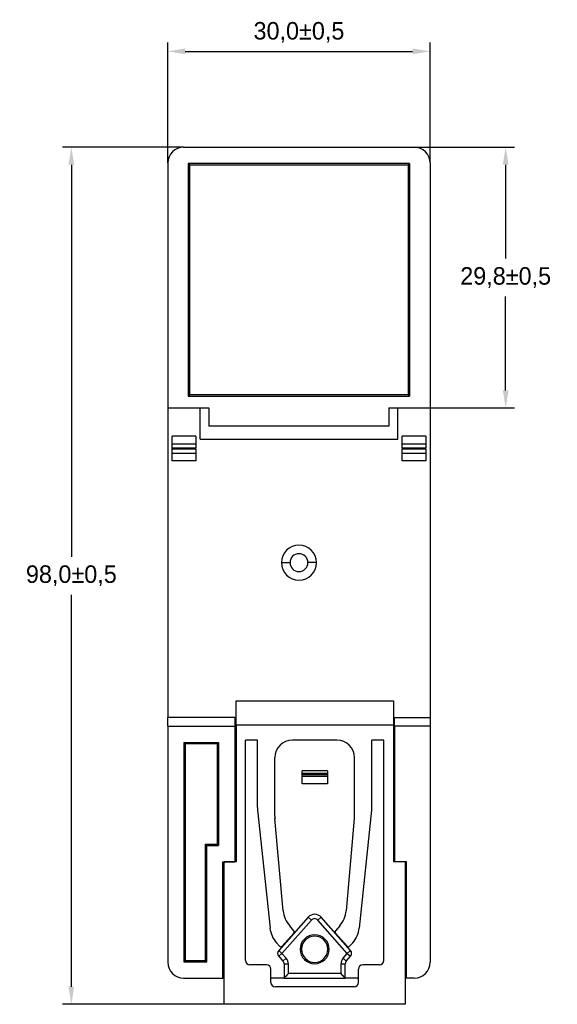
# Model space of a CAD drawing. Header units: millimetres. Extents: x 844 to 1341, y 0 to 352.
# Tile 11 of 14: x 1139 to 1201, y 121 to 233. Entities that reach past the tile are written whole.
import ezdxf

# ---------------------------------------------------------------- set-up
doc = ezdxf.new("R2010")
doc.units = ezdxf.units.MM
doc.header["$LTSCALE"] = 2
doc.header["$PDSIZE"] = -1
doc.layers.add('HMI-D4', color=250, linetype='Continuous')
doc.dimstyles.new('ISO-25', dxfattribs={"dimtxt": 2.5, "dimasz": 2.5, "dimexe": 1.25, "dimexo": 0.625, "dimtad": 1, "dimtxsty": 'Standard', "dimcen": 2.5, "dimadec": 0, "dimazin": 0, "dimtfac": 1, "dimtmove": 0, "dimatfit": 3, "dimfxl": 1, "dimarcsym": 0})

# ---------------------------------------------------------------- blocks, each defined once
blk = doc.blocks.new('*D14')
at = {"layer": 'Defpoints', "color": 0}
for p in [(1186.08, 229.5), (1156.08, 216.74), (1186.08, 216.74)]:
    blk.add_point(p, dxfattribs=at)
at = {"layer": 'HMI-D4', "color": 0, "lineweight": -2}
for p, q in [((1156.08, 216.74), (1156.08, 230.5)), ((1186.08, 216.74), (1186.08, 230.5)), ((1158.08, 229.5), (1184.08, 229.5))]:
    blk.add_line(p, q, dxfattribs=at)
at = {"layer": 'HMI-D4', "color": 0}
for points in [[(1158.08, 229.84), (1158.08, 229.17), (1156.08, 229.5)], [(1184.08, 229.84), (1184.08, 229.17), (1186.08, 229.5)]]:
    blk.add_solid(points, dxfattribs=at)
at = {"layer": 'HMI-D4', "color": 0, "insert": (1171.08, 231.67), "char_height": 2, "attachment_point": 5}
blk.add_mtext('30,0±0,5', dxfattribs=at)
blk = doc.blocks.new('*D15')
at = {"layer": 'Defpoints', "color": 0}
for p in [(1157.88, 218.54), (1145.04, 120.54), (1165.16, 120.54)]:
    blk.add_point(p, dxfattribs=at)
at = {"layer": 'HMI-D4', "color": 0, "lineweight": -2}
for p, q in [((1157.88, 218.54), (1144.04, 218.54)), ((1145.04, 216.54), (1145.04, 171.7)), ((1145.04, 122.54), (1145.04, 167.37)), ((1165.16, 120.54), (1144.04, 120.54))]:
    blk.add_line(p, q, dxfattribs=at)
at = {"layer": 'HMI-D4', "color": 0}
for points in [[(1144.71, 216.54), (1145.37, 216.54), (1145.04, 218.54)], [(1144.71, 122.54), (1145.37, 122.54), (1145.04, 120.54)]]:
    blk.add_solid(points, dxfattribs=at)
at = {"layer": 'HMI-D4', "color": 0, "insert": (1145.04, 169.54), "char_height": 2, "attachment_point": 5}
blk.add_mtext('98,0±0,5', dxfattribs=at)
blk = doc.blocks.new('*D16')
at = {"layer": 'Defpoints', "color": 0}
for p in [(1182.71, 218.54), (1194.73, 218.54), (1186.08, 188.74)]:
    blk.add_point(p, dxfattribs=at)
at = {"layer": 'HMI-D4', "color": 0, "lineweight": -2}
for p, q in [((1182.71, 218.54), (1195.73, 218.54)), ((1194.73, 216.54), (1194.73, 205.8)), ((1194.73, 190.74), (1194.73, 201.47)), ((1186.08, 188.74), (1195.73, 188.74))]:
    blk.add_line(p, q, dxfattribs=at)
at = {"layer": 'HMI-D4', "color": 0}
for points in [[(1194.4, 216.54), (1195.07, 216.54), (1194.73, 218.54)], [(1194.4, 190.74), (1195.07, 190.74), (1194.73, 188.74)]]:
    blk.add_solid(points, dxfattribs=at)
at = {"layer": 'HMI-D4', "color": 0, "insert": (1194.73, 203.64), "char_height": 2, "attachment_point": 5}
blk.add_mtext('29,8±0,5', dxfattribs=at)

msp = doc.modelspace()

# ---------------------------------------------------------------- linework, layer by layer
at = {"color": 7, "linetype": 'Continuous', "lineweight": 25}
for p, q in [((1157.88, 218.54), (1184.28, 218.54)), ((1156.08, 216.74), (1156.08, 188.74)), ((1183.73, 216.69), (1158.42, 216.69)), ((1158.42, 216.69), (1158.42, 190.08)), ((1158.42, 216.69), (1158.58, 216.54)), ((1158.58, 190.24), (1158.58, 216.54)), ((1158.58, 216.54), (1183.58, 216.54)), ((1183.58, 216.54), (1183.73, 216.69)), ((1183.58, 216.54), (1183.58, 190.24)), ((1183.73, 216.69), (1183.73, 190.08)), ((1186.08, 216.74), (1186.08, 188.74)), ((1158.58, 190.24), (1158.42, 190.08)), ((1158.42, 190.08), (1183.73, 190.08)), ((1183.58, 190.24), (1158.58, 190.24)), ((1183.73, 190.08), (1183.58, 190.24)), ((1156.08, 188.74), (1160.78, 188.74)), ((1156.08, 188.74), (1156.08, 153.34)), ((1159.78, 185.14), (1159.78, 188.74)), ((1160.78, 188.74), (1160.78, 186.64)), ((1181.38, 188.74), (1186.08, 188.74)), ((1181.38, 188.74), (1181.38, 186.64)), ((1182.38, 185.14), (1182.38, 188.74)), ((1186.08, 188.74), (1186.08, 153.34)), ((1181.38, 186.64), (1160.78, 186.64)), ((1159.28, 185.49), (1156.58, 185.49)), ((1156.58, 184.6), (1156.58, 185.49)), ((1159.28, 185.49), (1159.28, 184.6)), ((1159.78, 185.14), (1182.38, 185.14)), ((1185.58, 185.49), (1182.88, 185.49)), ((1182.88, 184.6), (1182.88, 185.49)), ((1185.58, 185.49), (1185.58, 184.6)), ((1156.58, 184.15), (1156.58, 184.6)), ((1159.28, 184.6), (1156.58, 184.6)), ((1156.58, 184.15), (1159.28, 184.15)), ((1156.58, 184.02), (1156.58, 184.15)), ((1156.58, 183.57), (1156.58, 184.02)), ((1159.28, 184.02), (1156.58, 184.02)), ((1156.58, 183.57), (1159.28, 183.57)), ((1156.58, 182.69), (1156.58, 183.57)), ((1159.28, 184.6), (1159.28, 184.15)), ((1159.28, 184.02), (1159.28, 184.15)), ((1159.28, 184.02), (1159.28, 183.57)), ((1159.28, 183.57), (1159.28, 182.69)), ((1185.58, 184.6), (1182.88, 184.6)), ((1182.88, 184.15), (1182.88, 184.6)), ((1182.88, 184.15), (1185.58, 184.15)), ((1182.88, 184.15), (1182.88, 184.02)), ((1185.58, 184.02), (1182.88, 184.02)), ((1182.88, 183.57), (1182.88, 184.02)), ((1182.88, 183.57), (1185.58, 183.57)), ((1182.88, 182.69), (1182.88, 183.57)), ((1185.58, 184.6), (1185.58, 184.15)), ((1185.58, 184.02), (1185.58, 184.15)), ((1185.58, 184.02), (1185.58, 183.57)), ((1185.58, 183.57), (1185.58, 182.69)), ((1159.28, 182.69), (1156.58, 182.69)), ((1185.58, 182.69), (1182.88, 182.69)), ((1169.08, 171.04), (1170.06, 171.04)), ((1173.08, 171.04), (1172.1, 171.04)), ((1163.88, 155.24), (1181.88, 155.24)), ((1163.88, 152.44), (1163.88, 155.24)), ((1181.88, 155.24), (1181.88, 152.44)), ((1163.73, 153.34), (1156.08, 153.34)), ((1156.08, 152.34), (1156.08, 153.34)), ((1163.73, 153.34), (1163.88, 153.34)), ((1163.73, 153.34), (1163.73, 152.34)), ((1181.88, 153.34), (1182.03, 153.34)), ((1182.03, 152.34), (1182.03, 153.34)), ((1182.03, 153.34), (1186.08, 153.34)), ((1186.08, 153.34), (1186.08, 152.34)), ((1156.08, 152.34), (1156.08, 125.34)), ((1156.08, 152.34), (1163.73, 152.34)), ((1163.73, 152.34), (1163.73, 136.84)), ((1181.88, 152.44), (1163.88, 152.44)), ((1163.88, 152.44), (1163.88, 136.84)), ((1181.88, 152.44), (1181.88, 136.84)), ((1186.08, 152.34), (1182.03, 152.34)), ((1182.03, 152.34), (1182.03, 136.84)), ((1186.08, 152.34), (1186.08, 125.34)), ((1157.92, 150.49), (1161.88, 150.49)), ((1157.92, 150.49), (1157.92, 125.38)), ((1158.08, 150.34), (1157.92, 150.49)), ((1158.08, 150.34), (1158.08, 125.54)), ((1158.08, 150.34), (1161.73, 150.34)), ((1161.73, 150.34), (1161.88, 150.49)), ((1161.73, 150.34), (1161.73, 138.84)), ((1161.88, 150.49), (1161.88, 138.68)), ((1164.98, 125.54), (1164.98, 150.74)), ((1166.33, 150.74), (1164.98, 150.74)), ((1166.33, 143.04), (1166.33, 150.74)), ((1175.43, 150.74), (1170.33, 150.74)), ((1180.78, 150.74), (1179.43, 150.74)), ((1179.43, 143.04), (1179.43, 150.74)), ((1180.78, 125.54), (1180.78, 150.74)), ((1168.33, 142.04), (1168.33, 148.74)), ((1177.43, 142.04), (1177.43, 148.74)), ((1174.33, 147.24), (1171.43, 147.24)), ((1171.43, 146.98), (1171.43, 147.24)), ((1171.43, 146.83), (1171.43, 146.98)), ((1171.43, 146.98), (1174.33, 146.98)), ((1171.43, 146.83), (1174.33, 146.83)), ((1171.43, 146.62), (1171.43, 146.83)), ((1171.43, 146.62), (1174.33, 146.62)), ((1171.43, 145.74), (1171.43, 146.62)), ((1174.33, 147.24), (1174.33, 146.98)), ((1174.33, 146.98), (1174.33, 146.83)), ((1174.33, 146.83), (1174.33, 146.62)), ((1174.33, 146.62), (1174.33, 145.74)), ((1174.33, 145.74), (1171.43, 145.74)), ((1166.34, 142.72), (1167.77, 129.26)), ((1177.99, 129.26), (1179.41, 142.72)), ((1169.28, 131.22), (1168.34, 141.77)), ((1177.41, 141.77), (1176.47, 131.22)), ((1160.38, 138.84), (1161.73, 138.84)), ((1160.38, 138.84), (1160.53, 138.68)), ((1160.38, 125.54), (1160.38, 138.84)), ((1160.53, 125.38), (1160.53, 138.68)), ((1160.53, 138.68), (1161.88, 138.68)), ((1161.73, 138.84), (1161.88, 138.68)), ((1162.38, 136.84), (1163.73, 136.84)), ((1162.38, 123.54), (1162.38, 136.84)), ((1162.53, 120.54), (1162.53, 136.84)), ((1163.88, 136.84), (1162.53, 136.84)), ((1183.23, 136.84), (1181.88, 136.84)), ((1183.38, 136.84), (1182.03, 136.84)), ((1183.23, 136.84), (1183.23, 120.54)), ((1183.38, 123.54), (1183.38, 136.84)), ((1172.13, 130.49), (1168.77, 126.69)), ((1172.5, 130.16), (1169.14, 126.36)), ((1170.5, 128.95), (1170.02, 129.5)), ((1172.13, 130.49), (1172.5, 130.16)), ((1173.25, 130.16), (1173.63, 130.49)), ((1176.61, 126.36), (1173.25, 130.16)), ((1176.98, 126.69), (1173.63, 130.49)), ((1175.74, 129.5), (1175.25, 128.95)), ((1169.17, 127.18), (1170.5, 128.69)), ((1175.25, 128.69), (1176.58, 127.18)), ((1168.51, 127.57), (1168.87, 127.18)), ((1176.88, 127.18), (1177.24, 127.57)), ((1169.14, 126.36), (1168.77, 126.69)), ((1168.77, 126.03), (1169.14, 126.36)), ((1169.14, 126.36), (1169.63, 125.81)), ((1171.38, 126.83), (1171.22, 126.83)), ((1174.38, 126.83), (1174.53, 126.83)), ((1176.13, 125.81), (1176.61, 126.36)), ((1176.98, 126.69), (1176.61, 126.36)), ((1176.61, 126.36), (1176.98, 126.03)), ((1158.08, 125.54), (1157.92, 125.38)), ((1157.92, 125.38), (1160.53, 125.38)), ((1158.08, 125.54), (1160.38, 125.54)), ((1160.38, 125.54), (1160.53, 125.38)), ((1167.38, 125.04), (1165.48, 125.04)), ((1168.77, 126.03), (1169.25, 125.48)), ((1169.63, 125.81), (1169.25, 125.48)), ((1169.38, 125.15), (1169.88, 125.15)), ((1169.38, 125.15), (1169.38, 123.54)), ((1169.88, 124.04), (1169.88, 125.15)), ((1175.88, 125.15), (1175.88, 124.04)), ((1175.88, 125.15), (1176.38, 125.15)), ((1176.5, 125.48), (1176.13, 125.81)), ((1176.38, 123.54), (1176.38, 125.15)), ((1176.5, 125.48), (1176.98, 126.03)), ((1180.28, 125.04), (1178.38, 125.04)), ((1167.88, 123.04), (1167.88, 124.54)), ((1175.88, 124.04), (1169.88, 124.04)), ((1177.88, 123.04), (1177.88, 124.54)), ((1157.88, 123.54), (1162.38, 123.54)), ((1162.53, 123.54), (1162.38, 123.54)), ((1169.38, 123.54), (1167.88, 123.54)), ((1169.38, 123.54), (1176.38, 123.54)), ((1177.88, 123.54), (1176.38, 123.54)), ((1183.38, 123.54), (1183.23, 123.54)), ((1184.28, 123.54), (1183.38, 123.54)), ((1177.38, 122.54), (1168.38, 122.54)), ((1183.23, 120.54), (1162.53, 120.54))]:
    msp.add_line(p, q, dxfattribs=at)
for centre, radius, start, end in [((1157.88, 216.74), 1.8, 90, 180), ((1184.28, 216.74), 1.8, 0, 90), ((1171.08, 171.04), 2, 0, 180), ((1171.08, 171.04), 1.02, 0, 180), ((1171.08, 171.04), 2, 180, 0), ((1171.08, 171.04), 1.02, 180, 0), ((1170.33, 148.74), 2, 90, 180), ((1175.43, 148.74), 2, 0, 90), ((1169.33, 143.04), 3, 180, 186.034), ((1176.43, 143.04), 3, 353.966, 360), ((1171.33, 142.04), 3, 180, 185.0932), ((1174.43, 142.04), 3, 354.9068, 360), ((1172.27, 131.49), 3, 185.0932, 221.4237), ((1172.88, 129.83), 1, 90, 138.5383), ((1172.88, 129.83), 1, 41.4617, 90), ((1173.49, 131.49), 3, 318.5763, 354.9068), ((1172.88, 129.83), 0.5, 41.4617, 138.5383), ((1170.75, 129.57), 3, 186.034, 221.8175), ((1170.35, 128.82), 0.2, 318.5383, 41.4237), ((1172.88, 126.83), 1.66, 0, 180), ((1175.4, 128.82), 0.2, 138.5763, 221.4617), ((1175, 129.57), 3, 318.1825, 353.966), ((1172.88, 126.83), 1.5, 0, 180), ((1169.14, 126.36), 0.5, 138.5383, 221.4237), ((1169.02, 127.31), 0.2, 221.8175, 270), ((1169.02, 127.31), 0.2, 270, 318.5383), ((1172.88, 126.83), 1.66, 180, 0), ((1172.88, 126.83), 1.5, 180, 0), ((1176.73, 127.31), 0.2, 221.4617, 270), ((1176.73, 127.31), 0.2, 270, 318.1825), ((1176.61, 126.36), 0.5, 318.5763, 41.4617), ((1157.88, 125.34), 1.8, 180, 270), ((1165.48, 125.54), 0.5, 180, 270), ((1167.38, 124.54), 0.5, 0, 90), ((1168.88, 125.15), 0.5, 0, 41.4237), ((1168.88, 125.15), 1, 0, 41.4237), ((1176.88, 125.15), 1, 138.5763, 180), ((1176.88, 125.15), 0.5, 138.5763, 180), ((1178.38, 124.54), 0.5, 90, 180), ((1180.28, 125.54), 0.5, 270, 0), ((1184.28, 125.34), 1.8, 270, 0), ((1168.38, 123.04), 0.5, 180, 270), ((1177.38, 123.04), 0.5, 270, 0)]:
    msp.add_arc(centre, radius, start, end, dxfattribs=at)
for points in [[(1169.88, 124.04), (1169.82, 123.98), (1169.75, 123.91), (1169.63, 123.79), (1169.57, 123.73), (1169.47, 123.63), (1169.44, 123.6), (1169.39, 123.55), (1169.38, 123.54), (1169.38, 123.54)], [(1175.88, 124.04), (1175.93, 123.98), (1176, 123.91), (1176.12, 123.79), (1176.18, 123.73), (1176.28, 123.63), (1176.32, 123.6), (1176.37, 123.55), (1176.38, 123.54), (1176.38, 123.54)]]:
    msp.add_open_spline(points, degree=3, knots=[0, 0, 0, 0, 0.25, 0.25, 0.5, 0.5, 0.75, 0.75, 1, 1, 1, 1], dxfattribs=at)

# ---------------------------------------------------------------- dimensions: what is measured, and where the dimension line sits
at = {"layer": 'HMI-D4', "color": 0}
dim = msp.add_linear_dim(base=(1186.08, 229.5), p1=(1156.08, 216.74), p2=(1186.08, 216.74), dimstyle='ISO-25', override={"dimtxt": 2, "dimasz": 2, "dimexe": 1, "dimexo": 0, "dimgap": 1, "dimtih": 1, "dimtoh": 1, "dimdec": 1, "dimzin": 0, "dimadec": 2, "dimtol": 1, "dimtp": 0.5, "dimtm": 0.5, "dimtdec": 1, "dimtzin": 0}, dxfattribs=at)
dim.commit()
dim.dimension.update_dxf_attribs({"geometry": '*D14', "text_midpoint": (1171.08, 231.67)})
dim = msp.add_linear_dim(base=(1145.04, 120.54), p1=(1157.88, 218.54), p2=(1165.16, 120.54), angle=90, dimstyle='ISO-25', override={"dimtxt": 2, "dimasz": 2, "dimexe": 1, "dimexo": 0, "dimgap": 1, "dimtih": 1, "dimtoh": 1, "dimdec": 1, "dimzin": 0, "dimadec": 2, "dimtol": 1, "dimtp": 0.5, "dimtm": 0.5, "dimtdec": 1, "dimtzin": 0}, dxfattribs=at)
dim.commit()
dim.dimension.update_dxf_attribs({"geometry": '*D15', "text_midpoint": (1145.04, 169.54)})
dim = msp.add_linear_dim(base=(1194.73, 218.54), p1=(1186.08, 188.74), p2=(1182.71, 218.54), angle=90, dimstyle='ISO-25', override={"dimtxt": 2, "dimasz": 2, "dimexe": 1, "dimexo": 0, "dimgap": 1, "dimtih": 1, "dimtoh": 1, "dimdec": 1, "dimzin": 0, "dimadec": 2, "dimtol": 1, "dimtp": 0.5, "dimtm": 0.5, "dimtdec": 1, "dimtzin": 0}, dxfattribs=at)
dim.commit()
dim.dimension.update_dxf_attribs({"geometry": '*D16', "text_midpoint": (1194.73, 203.64), "dimtype": 160})

doc.saveas('drawing.dxf')
